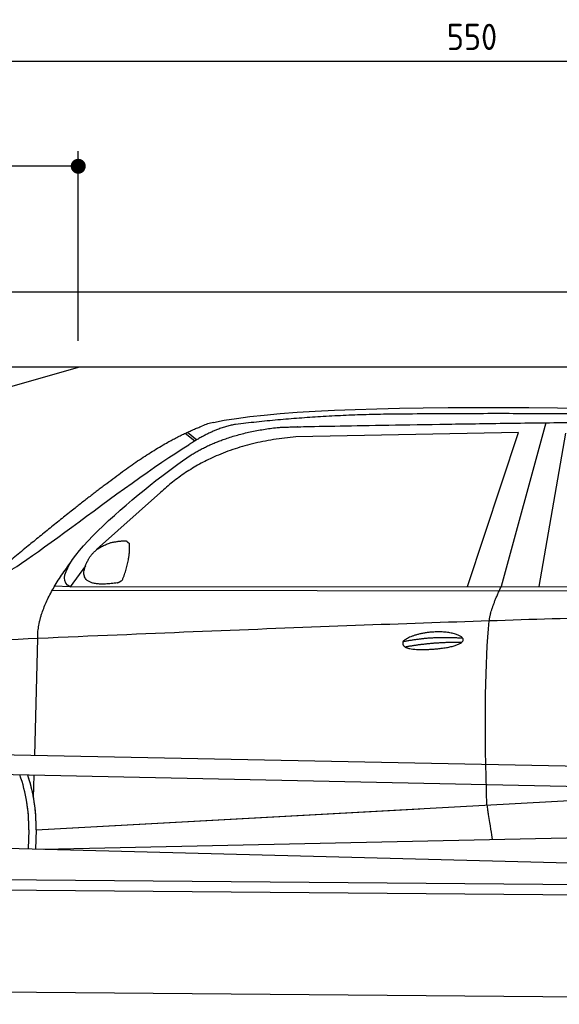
# Model space of a CAD drawing. Header units: millimetres. Extents: x -411 to 6777, y 0 to 6677.
# Tile 4 of 6: x 1744 to 3183, y 4050 to 6677. Entities that reach past the tile are written whole.
import ezdxf

# ---------------------------------------------------------------- set-up
doc = ezdxf.new("R2010")
doc.units = ezdxf.units.MM
doc.layers.add('4', color=3, linetype='Continuous')
for name, color, linetype, lineweight in [('car', 10, 'Continuous', 25), ('Freiraum', 7, 'Continuous', 25), ('Gebäude', 7, 'Continuous', 25), ('Plattform', 7, 'Continuous', 25)]:
    doc.layers.add(name, color=color, linetype=linetype, lineweight=lineweight)
doc.styles.get("Standard").update_dxf_attribs({"font": 'ISOCP.SHX'})
doc.dimstyles.new('GEN-ISO', dxfattribs={"dimscale": 20, "dimtxt": 3.5, "dimasz": 2, "dimexe": 2, "dimexo": 1, "dimgap": 1.5, "dimtad": 1, "dimdec": 1, "dimlfac": 0.1, "dimdsep": 46, "dimtxsty": 'STANDARD', "dimblk": 'PUNKT', "dimcen": 2, "dimclrd": 256, "dimclre": 256, "dimclrt": 2, "dimadec": 0, "dimazin": 0, "dimtp": 0.1, "dimtm": 0.1, "dimtfac": 0.71, "dimtdec": 1, "dimtmove": 2, "dimatfit": 3, "dimldrblk": 'PUNKT', "dimfxl": 2, "dimtolj": 1, "dimarcsym": 0})

# ---------------------------------------------------------------- blocks, each defined once
blk = doc.blocks.new('PUNKT')
at = {"layer": '4', "color": 0, "linetype": 'ByBlock'}
blk.add_line((-0.5, 0), (-1, 0), dxfattribs=at)
at = {"layer": '4', "color": 0, "linetype": 'ByBlock', "const_width": 0.5}
blk.add_lwpolyline([(-0.25, 0, 1), (0.25, 0, 1)], format="xyb", close=True, dxfattribs=at)
blk = doc.blocks.new('*D242')
at = {"layer": '4', "lineweight": -2, "transparency": 16777216}
for p, q in [((200, 5770), (200, 6605.8)), ((5700, 5770), (5700, 6605.8)), ((240, 6565.8), (5660, 6565.8))]:
    blk.add_line(p, q, dxfattribs=at)
at = {"layer": 'Defpoints', "color": 0, "transparency": 16777216}
for p in [(5700, 6565.8), (200, 5750), (5700, 5750)]:
    blk.add_point(p, dxfattribs=at)
at = {"layer": '4', "lineweight": -2, "transparency": 16777216, "xscale": 40, "yscale": 40, "zscale": 40, "rotation": 180}
blk.add_blockref('PUNKT', (200, 6565.8), dxfattribs=at)
at = {"layer": '4', "lineweight": -2, "transparency": 16777216, "xscale": 40, "yscale": 40, "zscale": 40}
blk.add_blockref('PUNKT', (5700, 6565.8), dxfattribs=at)
at = {"layer": '4', "color": 2, "transparency": 16777216, "insert": (2950, 6630.8), "char_height": 70, "attachment_point": 5}
blk.add_mtext('550', dxfattribs=at)
blk = doc.blocks.new('Car')
at = {"layer": 'car'}
for p, q in [((3095.9, 5630.1), (2980.6, 5192.1)), ((2139.6, 5595.9), (2165.2, 5576)), ((3022.8, 5603.7), (2429.1, 5586.3)), ((2890.6, 5191.3), (3022.8, 5603.7)), ((3082.2, 5193.1), (3149.3, 5602.9)), ((2133.8, 5593.1), (2159.9, 5572.8)), ((2069.6, 5434.4), (1900.2, 5280.5)), ((1871, 5237), (1830.4, 5181)), ((1830.4, 5181), (4482.2, 5206.7)), ((1783.5, 5171.7), (4426.7, 5192.7)), ((1830.4, 5181), (1789.1, 5181.7)), ((1740.4, 4729.5), (1745.6, 5042)), ((1738.4, 4616.5), (1739.5, 4677.1)), ((1738.4, 4616.5), (1739.5, 4677.1)), ((1745.7, 4531.9), (3614.7, 4651.2)), ((1745.7, 4531.9), (2769.2, 4597.2)), ((1726.1, 4531.1), (1725.3, 4480.7)), ((1745.7, 4531.9), (1745, 4480.3)), ((1765.6, 4480), (3650.9, 4538.6)), ((1667.1, 4481.7), (3716, 4447))]:
    blk.add_line(p, q, dxfattribs=at)
for centre, radius, start, end in [((2248.1, 5452.8), 174.5, 102.8736, 113.54), ((1321.3, 4537.7), 404.8, 359.0666, 20.2174), ((1321.6, 4537.9), 424.2, 359.1908, 19.1882), ((1321.6, 4537.9), 424.2, 10.6728, 19.1882), ((1321.6, 4537.9), 404.6, 359.0315, 10.2025), ((1321.6, 4537.9), 424.2, 359.1908, 9.6942)]:
    blk.add_arc(centre, radius, start, end, dxfattribs=at)
for points, degree in [([(2209.2, 5622.9), (2496.3, 5687.1), (3381.4, 5682), (4553.9, 5629.4)], 3), ([(2739.7, 5650.1), (2496.9, 5647.8), (2267.8, 5617.9)], 2), ([(3703.9, 5644.3), (3355.6, 5660.5), (2739.7, 5650.1)], 2), ([(1926.5, 5457.4), (2066.5, 5568.9), (2178.4, 5612.7)], 2), ([(2267.8, 5617.9), (2211.6, 5608.3), (2143.6, 5562.4)], 2), ([(2150.2, 5535.7), (2243.5, 5594.3), (2378.9, 5610.7)], 2), ([(2429.1, 5586.3), (2205.2, 5565), (2069.6, 5434.4)], 2), ([(1630.5, 5203.7), (1666.2, 5200.2), (1966.1, 5451.8), (2143.6, 5562.4)], 3), ([(1830.4, 5181), (1747, 5220.3), (2038.8, 5459.3), (2150.2, 5535.7)], 3), ([(1926.5, 5457.4), (1845.9, 5396.2), (1744.3, 5311.8), (1616, 5205.4), (1621.9, 5203.5)], 4), ([(1879.1, 5254.8), (1895.3, 5285.2), (1937.9, 5299.6)], 2), ([(1937.9, 5299.6), (1966.5, 5305.7), (1979.5, 5304.6)], 2), ([(1970.1, 5200.4), (1991, 5253.6), (1988, 5298.5)], 2), ([(1979.5, 5304.6), (1985.6, 5298.5), (1988, 5298.5)], 2), ([(1956.6, 5192.6), (1834.6, 5172.7), (1879.1, 5254.8)], 2), ([(1745.6, 5042), (1742.5, 5125.6), (1830.4, 5243.7)], 2), ([(1956.6, 5192.6), (1962.6, 5194.4), (1970.1, 5200.4)], 2), ([(2949.5, 5099.9), (2952.3, 5131), (2980.6, 5192.1)], 2), ([(4701.5, 5137), (3824.8, 5157.4), (1392.8, 5022.9)], 2), ([(2719.9, 5042.6), (2795.3, 5059.4), (2878.8, 5053.7)], 2), ([(2725, 5028.7), (2799, 5043.3), (2876.9, 5042.6)], 2)]:
    blk.add_open_spline(points, degree=degree, dxfattribs=at)
for points, degree, knots in [([(2378.9, 5610.7), (2405.5, 5613), (2544.9, 5616.1), (3566.1, 5645.6), (4186.4, 5644.9), (4643.3, 5476.4), (4621.2, 5302.6)], 4, [0.0821318, 0.0821318, 0.0821318, 0.0821318, 0.0821318, 0.258851, 0.508851, 1, 1, 1, 1, 1]), ([(2947.8, 4608.6), (2947.2, 4622.2), (2946.6, 4635.5), (2946.1, 4648.7), (2938.8, 4838.5), (2939.9, 4988.9), (2949.5, 5099.9)], 3, [0, 0, 0, 0, 0.064923, 0.064923, 0.064923, 1, 1, 1, 1]), ([(2719.9, 5042.6), (2724.1, 5047.6), (2745.1, 5064), (2827.8, 5084.1), (2943.1, 5048), (2834.4, 5019.4), (2749.7, 5020.1), (2715.3, 5023.6), (2719.9, 5042.6)], 5, [0, 0, 0, 0, 0, 0, 0.300106, 0.500106, 0.700106, 1, 1, 1, 1, 1, 1]), ([(2947.8, 4608.6), (2948.5, 4604), (2949.2, 4599.5), (2949.9, 4595.1), (2950.5, 4591.1), (2951.1, 4587.2), (2951.7, 4583.5), (2956.5, 4553.3), (2960.3, 4531.3), (2962.9, 4517.2)], 3, [-0.000011, -0.000011, -0.000011, -0.000011, 0.107576, 0.107576, 0.107576, 0.206414, 0.206414, 0.206414, 1, 1, 1, 1])]:
    blk.add_open_spline(points, degree=degree, knots=knots, dxfattribs=at)
blk = doc.blocks.new('_Dot')
at = {"color": 0, "linetype": 'ByBlock', "lineweight": -2}
blk.add_line((-0.5, 0), (-1, 0), dxfattribs=at)
at = {"color": 0, "linetype": 'ByBlock', "const_width": 0.5}
blk.add_lwpolyline([(-0.25, 0, 1), (0.25, 0, 1)], format="xyb", close=True, dxfattribs=at)
blk = doc.blocks.new('*D248')
at = {"layer": '4', "lineweight": -2, "transparency": 16777216}
for p, q in [((200, 5770.9), (200, 6325.7)), ((1899.7, 5820), (1899.7, 6325.7)), ((1859.7, 6285.7), (240, 6285.7))]:
    blk.add_line(p, q, dxfattribs=at)
at = {"layer": 'Defpoints', "color": 0, "transparency": 16777216}
for p in [(200, 6285.7), (1899.7, 5800), (200, 5750.9)]:
    blk.add_point(p, dxfattribs=at)
at = {"layer": '4', "lineweight": -2, "transparency": 16777216, "xscale": 40, "yscale": 40, "zscale": 40, "rotation": 180}
blk.add_blockref('_Dot', (200, 6285.7), dxfattribs=at)
at = {"layer": '4', "lineweight": -2, "transparency": 16777216, "xscale": 40, "yscale": 40, "zscale": 40}
blk.add_blockref('_Dot', (1899.7, 6285.7), dxfattribs=at)
at = {"layer": '4', "color": 2, "transparency": 16777216, "insert": (1049.8, 6350.7), "char_height": 70, "attachment_point": 5}
blk.add_mtext('170', dxfattribs=at)
blk = doc.blocks.new('Plattform OG 6200 550')
at = {"layer": 'Plattform'}
for p, q in [((5482.3, 4639.6), (348.5, 4742)), ((5481.2, 4583.6), (347.5, 4691)), ((440.2, 4393.6), (5395, 4350.4)), ((446, 4366.5), (5394.8, 4323.4)), ((5437.5, 4050), (372.6, 4094.2))]:
    blk.add_line(p, q, dxfattribs=at)
blk = doc.blocks.new('Gebäude_365_GT190')
at = {"layer": 'Freiraum'}
blk.add_lwpolyline([(200, 5500), (350, 5500), (350, 5350), (499.8, 5350), (1900, 5750)], dxfattribs=at)
at = {"layer": 'Gebäude'}
for p, q in [((5900, 5950), (0, 5950)), ((5700, 5750), (200, 5750))]:
    blk.add_line(p, q, dxfattribs=at)

msp = doc.modelspace()

# ---------------------------------------------------------------- block references
at = {"layer": 'car', "rotation": 359.4752422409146}
msp.add_blockref('Car', (0, 0), dxfattribs=at)
at = {"layer": 'Gebäude'}
msp.add_blockref('Gebäude_365_GT190', (0, 0), dxfattribs=at)
at = {"layer": 'Plattform'}
msp.add_blockref('Plattform OG 6200 550', (0, 0), dxfattribs=at)

# ---------------------------------------------------------------- dimensions: what is measured, and where the dimension line sits
at = {"layer": '4'}
for base, p1, p2, override, picture, middle in [((5700, 6565.8), (200, 5750), (5700, 5750), {"dimtdec": 3, "dimtolj": 0}, '*D242', (2950, 6630.8)), ((200, 6285.7), (1899.68, 5800), (200, 5750.88), {"dimblk1": 'Dot', "dimblk2": 'Dot', "dimsah": 1, "dimtdec": 3, "dimtolj": 0}, '*D248', (1049.84, 6350.7))]:
    dim = msp.add_linear_dim(base=base, p1=p1, p2=p2, dimstyle='GEN-ISO', override=override, dxfattribs=at)
    dim.commit()
    dim.dimension.update_dxf_attribs({"geometry": picture, "text_midpoint": middle})

doc.saveas('drawing.dxf')
